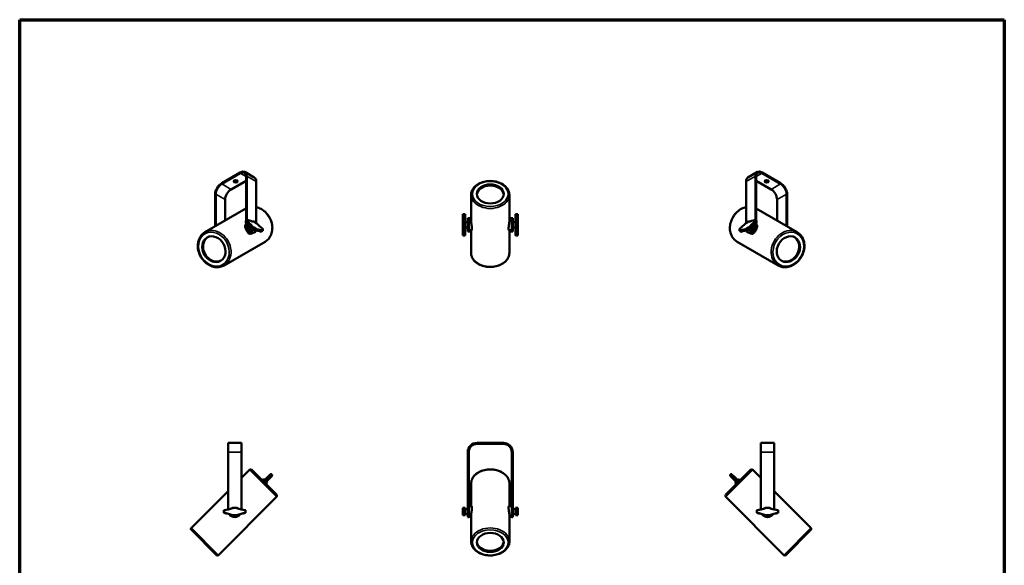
# Model space of a CAD drawing. Header units: millimetres. Extents: x 20 to 2980, y 20 to 2980.
# Tile 4 of 4: x 20 to 2980, y 1341 to 2980. Entities that reach past the tile are written whole.
import ezdxf

# ---------------------------------------------------------------- set-up
doc = ezdxf.new("R2010")
doc.units = ezdxf.units.MM
for name, color, linetype, lineweight in [('Border (ISO)', 7, 'Continuous', 70), ('Visible (ISO)', 7, 'Continuous', 50), ('Visible Narrow (ISO)', 7, 'Continuous', 35)]:
    doc.layers.add(name, color=color, linetype=linetype, lineweight=lineweight)

# ---------------------------------------------------------------- blocks, each defined once
blk = doc.blocks.new('Borders Chauvet')
at = {"layer": 'Border (ISO)'}
for p, q in [((20, 2980), (2980, 2980)), ((20, 20), (20, 2980)), ((2980, 2980), (2980, 20))]:
    blk.add_line(p, q, dxfattribs=at)

msp = doc.modelspace()

# ---------------------------------------------------------------- linework, layer by layer
at = {"layer": 'Visible (ISO)'}
for p, q in [((627.2, 2489), (683, 2521.2)), ((627.2, 2486.5), (683, 2518.8)), ((725.3, 2506.3), (697, 2522.6)), ((2237.6, 2522.6), (2209.3, 2506.3)), ((2251.6, 2521.2), (2307.4, 2489)), ((2251.6, 2518.8), (2307.4, 2486.5)), ((655.5, 2470.2), (700.7, 2496.3)), ((700.7, 2508.6), (700.7, 2376.2)), ((702.8, 2509.8), (702.8, 2377.3)), ((731.1, 2493.5), (731.1, 2369)), ((2203.5, 2493.5), (2203.5, 2369)), ((2231.8, 2509.8), (2231.8, 2377.3)), ((2233.9, 2508.6), (2233.9, 2376.2)), ((2233.9, 2496.3), (2279.2, 2470.2)), ((607.4, 2454.7), (607.4, 2359)), ((609.5, 2455.9), (609.5, 2360.2)), ((637.8, 2439.6), (637.8, 2376.6)), ((1377.1, 2375.2), (1377.1, 2453.6)), ((1492.1, 2375.2), (1492.1, 2453.6)), ((2296.8, 2439.6), (2296.8, 2376.6)), ((2325.1, 2455.9), (2325.1, 2360.2)), ((2327.2, 2454.7), (2327.2, 2359)), ((700.3, 2412.7), (577, 2341.4)), ((2234.3, 2412.7), (2357.7, 2341.4)), ((699.7, 2369.2), (699.7, 2375.7)), ((700.7, 2368.3), (700.7, 2365.7)), ((705, 2372.2), (705, 2378.4)), ((732, 2368.5), (723.6, 2373.4)), ((1359.1, 2396.2), (1351.8, 2396)), ((1351.8, 2369.8), (1351.8, 2396.1)), ((1359.1, 2369.7), (1351.8, 2369.7)), ((1351.8, 2357.8), (1351.8, 2369.7)), ((1359.1, 2396.2), (1359.1, 2369.7)), ((1367.1, 2371.5), (1359.1, 2371.7)), ((1359.1, 2369.7), (1359.1, 2357.7)), ((1367.1, 2343.7), (1367.1, 2383.7)), ((1370.1, 2383.7), (1367.1, 2383.7)), ((1370.1, 2383.7), (1377.1, 2383.7)), ((1370.1, 2383.7), (1370.1, 2343.7)), ((1377.1, 2380), (1370.1, 2380)), ((1499.1, 2383.7), (1492.1, 2383.7)), ((1499.1, 2380), (1492.1, 2380)), ((1499.1, 2343.7), (1499.1, 2383.7)), ((1499.1, 2383.7), (1502.1, 2383.7)), ((1502.1, 2383.7), (1502.1, 2343.7)), ((1502.1, 2371.5), (1510.1, 2371.7)), ((1517.5, 2396), (1510.1, 2396.2)), ((1510.1, 2369.7), (1510.1, 2396.2)), ((1510.1, 2369.7), (1517.5, 2369.7)), ((1510.1, 2357.7), (1510.1, 2369.7)), ((1517.5, 2396), (1517.5, 2369.7)), ((1517.5, 2369.7), (1517.5, 2357.8)), ((2211, 2373.4), (2202.6, 2368.5)), ((2229.6, 2378.4), (2229.6, 2372.2)), ((2233.9, 2368.3), (2233.9, 2365.7)), ((2235, 2375.7), (2235, 2369.2)), ((700.7, 2365.2), (700.1, 2364.9)), ((720.7, 2339.3), (716.4, 2336.8)), ((718.4, 2352.6), (723.6, 2355.8)), ((726.9, 2347.7), (718.4, 2352.6)), ((720.7, 2349.1), (722.7, 2350.2)), ((723.6, 2355.8), (732, 2351)), ((724.9, 2340.2), (727, 2341.4)), ((726.9, 2347.7), (732, 2351)), ((750.6, 2352.1), (750.6, 2345.9)), ((1359.1, 2357.7), (1351.8, 2357.8)), ((1351.8, 2331.5), (1351.8, 2357.8)), ((1359.1, 2357.7), (1359.1, 2331.2)), ((1367.1, 2356), (1359.1, 2355.7)), ((1370.1, 2343.7), (1367.1, 2343.7)), ((1378.3, 2347.5), (1370.1, 2347.5)), ((1370.1, 2343.7), (1377.1, 2343.7)), ((1377.1, 2279.2), (1377.1, 2347.5)), ((1499.1, 2347.5), (1491, 2347.5)), ((1492.1, 2279.2), (1492.1, 2347.5)), ((1499.1, 2343.7), (1492.1, 2343.7)), ((1499.1, 2343.7), (1502.1, 2343.7)), ((1502.1, 2356), (1510.1, 2355.7)), ((1510.1, 2357.7), (1517.5, 2357.8)), ((1510.1, 2331.2), (1510.1, 2357.7)), ((1517.5, 2357.8), (1517.5, 2331.5)), ((2184, 2345.9), (2184, 2352.1)), ((2202.6, 2351), (2211, 2355.8)), ((2207.7, 2347.7), (2202.6, 2351)), ((2209.8, 2340.2), (2207.6, 2341.4)), ((2216.2, 2352.6), (2207.7, 2347.7)), ((2216.2, 2352.6), (2211, 2355.8)), ((2213.9, 2349.1), (2211.9, 2350.2)), ((2218.2, 2336.8), (2214, 2339.3)), ((2234.5, 2364.9), (2233.9, 2365.2)), ((757.8, 2313.1), (634.5, 2241.8)), ((1351.8, 2331.5), (1359.1, 2331.2)), ((1510.1, 2331.2), (1517.5, 2331.5)), ((2176.8, 2313.1), (2300.2, 2241.8)), ((686.5, 1708.7), (646.5, 1708.7)), ((646.5, 1708.7), (646.5, 1680.7)), ((686.5, 1708.7), (686.5, 1680.7)), ((1395.1, 1708.7), (1474.1, 1708.7)), ((1395.1, 1705.7), (1474.1, 1705.7)), ((2288.1, 1708.7), (2248.1, 1708.7)), ((2248.1, 1708.7), (2248.1, 1680.7)), ((2288.1, 1708.7), (2288.1, 1680.7)), ((646.5, 1680.7), (646.5, 1508.9)), ((686.5, 1680.7), (686.5, 1508.9)), ((1367.1, 1680.7), (1367.1, 1505.7)), ((1370.1, 1680.7), (1370.1, 1505.7)), ((1499.1, 1680.7), (1499.1, 1505.7)), ((1502.1, 1680.7), (1502.1, 1505.7)), ((2248.1, 1680.7), (2248.1, 1508.9)), ((2288.1, 1680.7), (2288.1, 1508.9)), ((710.4, 1627.5), (686.5, 1603.5)), ((717.5, 1627.5), (791.7, 1553.2)), ((749.2, 1595.7), (753.3, 1599.8)), ((753.3, 1599.8), (756.4, 1596.7)), ((757.4, 1597.7), (753.3, 1599.8)), ((756.3, 1596.6), (764.2, 1604.5)), ((768.8, 1599.9), (760.9, 1592)), ((764.2, 1604.5), (773.4, 1613.7)), ((777.9, 1609.1), (768.8, 1599.9)), ((2142.9, 1553.2), (2217.1, 1627.5)), ((2165.9, 1599.9), (2156.7, 1609.1)), ((2161.3, 1613.7), (2170.5, 1604.5)), ((2173.7, 1592), (2165.9, 1599.9)), ((2170.5, 1604.5), (2178.3, 1596.6)), ((2177.2, 1597.7), (2181.3, 1599.8)), ((2178.2, 1596.7), (2181.3, 1599.8)), ((2185.4, 1595.7), (2181.3, 1599.8)), ((2224.2, 1627.5), (2248.1, 1603.5)), ((760, 1584.9), (764.1, 1589)), ((761, 1592.1), (764.1, 1589)), ((762, 1593.1), (764.1, 1589)), ((1377.1, 1586.8), (1377.1, 1518.4)), ((1492.1, 1586.8), (1492.1, 1518.4)), ((2172.6, 1593.1), (2170.5, 1589)), ((2170.5, 1589), (2173.6, 1592.1)), ((2174.6, 1584.9), (2170.5, 1589)), ((646.5, 1563.5), (536, 1453)), ((791.7, 1546.1), (617.3, 1371.7)), ((2142.9, 1546.1), (2317.3, 1371.7)), ((2288.1, 1563.5), (2398.6, 1453)), ((660.5, 1513.2), (672.5, 1513.2)), ((660.5, 1513.2), (660.6, 1513)), ((672.5, 1513), (660.6, 1513)), ((672.5, 1513), (672.5, 1513.2)), ((1351.8, 1513), (1359.1, 1513.2)), ((1351.8, 1506), (1351.8, 1513)), ((1359.1, 1513.2), (1359.1, 1506.2)), ((1367.1, 1509.9), (1359.1, 1510.2)), ((1378.3, 1518.4), (1370.1, 1518.4)), ((1499.1, 1518.4), (1491, 1518.4)), ((1502.1, 1509.9), (1510.1, 1510.2)), ((1510.1, 1513.2), (1517.5, 1513)), ((1510.1, 1506.2), (1510.1, 1513.2)), ((1517.5, 1513), (1517.5, 1506)), ((2262.1, 1513.2), (2274.1, 1513.2)), ((2262.1, 1513.2), (2262.2, 1513)), ((2274.1, 1513), (2262.2, 1513)), ((2274.1, 1513), (2274.1, 1513.2)), ((634, 1498.2), (634, 1506.2)), ((634.3, 1498.4), (634.3, 1506)), ((660.5, 1491.2), (660.6, 1491.5)), ((672.5, 1491.2), (660.5, 1491.2)), ((660.6, 1491.5), (672.5, 1491.5)), ((672.5, 1491.2), (672.5, 1491.5)), ((698.7, 1506), (698.7, 1498.4)), ((699, 1506.2), (699, 1498.2)), ((1351.8, 1506), (1351.8, 1498.4)), ((1351.8, 1491.5), (1351.8, 1498.4)), ((1359.1, 1491.2), (1351.8, 1491.5)), ((1359.1, 1506.2), (1359.1, 1498.2)), ((1359.1, 1498.2), (1359.1, 1491.2)), ((1367.1, 1494.5), (1359.1, 1494.2)), ((1367.1, 1485.7), (1367.1, 1505.7)), ((1370.1, 1485.7), (1367.1, 1485.7)), ((1370.1, 1505.7), (1370.1, 1485.7)), ((1377.1, 1486), (1370.1, 1486)), ((1377.1, 1490.8), (1377.1, 1412.4)), ((1492.1, 1490.8), (1492.1, 1412.4)), ((1499.1, 1486), (1492.1, 1486)), ((1499.1, 1485.7), (1499.1, 1505.7)), ((1499.1, 1485.7), (1502.1, 1485.7)), ((1502.1, 1505.7), (1502.1, 1485.7)), ((1502.1, 1494.5), (1510.1, 1494.2)), ((1510.1, 1498.2), (1510.1, 1506.2)), ((1510.1, 1491.2), (1510.1, 1498.2)), ((1510.1, 1491.2), (1517.5, 1491.5)), ((1517.5, 1498.4), (1517.5, 1506)), ((1517.5, 1498.4), (1517.5, 1491.5)), ((2235.6, 1498.2), (2235.6, 1506.2)), ((2235.9, 1498.4), (2235.9, 1506)), ((2262.1, 1491.2), (2262.2, 1491.5)), ((2274.1, 1491.2), (2262.1, 1491.2)), ((2262.2, 1491.5), (2274.1, 1491.5)), ((2274.1, 1491.2), (2274.1, 1491.5)), ((2300.4, 1506), (2300.4, 1498.4)), ((2300.6, 1506.2), (2300.6, 1498.2)), ((611.6, 1371.7), (536, 1447.4)), ((2398.6, 1447.4), (2323, 1371.7))]:
    msp.add_line(p, q, dxfattribs=at)
for centre, radius, start, end in [((1395.1, 1680.7), 28, 90, 180), ((1395.1, 1680.7), 25, 90, 180), ((1474.1, 1680.7), 28, 0, 90), ((1474.1, 1680.7), 25, 0, 90), ((714, 1623.9), 5, 45, 135), ((2220.7, 1623.9), 5, 45, 135), ((788.2, 1549.7), 5, 315, 45), ((2146.4, 1549.7), 5, 135, 225), ((609.1, 1654.1), 150, 279.5547, 290.0388), ((609.1, 1654.1), 150.3, 279.6375, 290.0215), ((723.9, 1654.1), 150, 249.9612, 260.4453), ((723.9, 1654.1), 150.3, 249.9785, 260.3625), ((2210.7, 1654.1), 150, 279.5547, 290.0388), ((2210.7, 1654.1), 150.3, 279.6375, 290.0215), ((2325.5, 1654.1), 150, 249.9612, 260.4453), ((2325.5, 1654.1), 150.3, 249.9785, 260.3625), ((609.1, 1350.3), 150, 69.9612, 80.4453), ((609.1, 1350.3), 150.3, 69.9785, 80.3625), ((666.5, 1505.7), 20, 213.5567, 326.4433), ((723.9, 1350.3), 150.3, 99.6375, 110.0215), ((723.9, 1350.3), 150, 99.5547, 110.0388), ((2210.7, 1350.3), 150, 69.9612, 80.4453), ((2210.7, 1350.3), 150.3, 69.9785, 80.3625), ((2268.1, 1505.7), 20, 213.5567, 326.4433), ((2325.5, 1350.3), 150.3, 99.6375, 110.0215), ((2325.5, 1350.3), 150, 99.5547, 110.0388), ((538.8, 1450.2), 4, 135, 225), ((2395.8, 1450.2), 4, 315, 45), ((614.5, 1374.5), 4, 225, 315), ((2320.2, 1374.5), 4, 225, 315)]:
    msp.add_arc(centre, radius, start, end, dxfattribs=at)
for centre, major_axis, ratio, start_param, end_param in [((683, 2498.4), (14, 24.2), 0.57735, 5.497787, 7.068583), ((683, 2498.4), (12.5, 21.7), 0.57735, 5.497787, 7.068583), ((2251.6, 2498.4), (-14, 24.2), 0.57735, 5.497787, 7.068583), ((2251.6, 2498.4), (-12.5, 21.7), 0.57735, 5.497787, 7.068583), ((627.2, 2466.1), (14, 24.2), 0.57735, 0.785398, 2.356194), ((627.2, 2466.1), (12.5, 21.7), 0.57735, 0.785398, 2.356194), ((669.3, 2496.9), (-6.5, 0), 0.57735, 0.332447, 2.809146), ((711.3, 2482), (14, 24.2), 0.57735, 5.497787, 6.283185), ((2223.3, 2482), (-14, 24.2), 0.57735, 0, 0.785398), ((2265.4, 2496.9), (-6.5, 0), 0.57735, 0.332447, 2.809146), ((2307.4, 2466.1), (-14, 24.2), 0.57735, 3.926991, 5.497787), ((2307.4, 2466.1), (-12.5, 21.7), 0.57735, 3.926991, 5.497787), ((655.5, 2449.8), (12.5, 21.7), 0.57735, 0.785398, 2.356194), ((1434.6, 2452.9), (-40.5, 0), 0.707107, 3.20336, 6.221418), ((2279.2, 2449.8), (-12.5, 21.7), 0.57735, 3.926991, 5.497787), ((682.1, 2258.5), (-75, 129.9), 0.57735, 5.148044, 5.331026), ((687.3, 2509.6), (-75.1, 130.1), 0.57735, 2.524401, 2.705635), ((687.3, 2261.5), (75.1, -130.1), 0.57735, 2.006754, 2.187987), ((768.4, 2462.8), (-75.1, 130.1), 0.57735, 2.006754, 2.187987), ((2166.2, 2462.8), (-75.1, -130.1), 0.57735, 0.953605, 1.134839), ((2247.4, 2509.6), (-75.1, -130.1), 0.57735, 0.435957, 0.617191), ((2247.4, 2261.5), (75.1, 130.1), 0.57735, 0.953605, 1.134839), ((2252.6, 2258.5), (-75, -129.9), 0.57735, 4.093752, 4.276734), ((714.9, 2357.5), (10, -17.3), 0.57735, 3.926991, 6.283185), ((717, 2358.7), (10, -17.3), 0.57735, 3.94343, 6.835085), ((717, 2355.9), (3.86, -6.69), 0.57735, 3.904466, 6.25849), ((763.2, 2211.7), (-75, 129.9), 0.57735, 5.664549, 5.84753), ((768.4, 2214.7), (75.1, -130.1), 0.57735, 2.524401, 2.705635), ((2166.2, 2214.7), (75.1, 130.1), 0.57735, 0.435957, 0.617191), ((2171.4, 2211.7), (-75, -129.9), 0.57735, 3.577248, 3.760229), ((2217.6, 2358.7), (-10, -17.3), 0.57735, 5.731285, 8.622941), ((2219.8, 2357.5), (-10, -17.3), 0.57735, 0, 2.356194), ((2217.6, 2355.9), (-3.86, -6.69), 0.57735, 0.024695, 2.378719), ((606.2, 2291.9), (20.2, -35.1), 0.816497, 3.185255, 6.239523), ((2328.4, 2291.9), (20.2, 35.1), 0.816497, 3.185255, 6.239523), ((1434.6, 1413.1), (40.5, 0), 0.707107, 3.20336, 6.221418)]:
    msp.add_ellipse(centre, major_axis=major_axis, ratio=ratio, start_param=start_param, end_param=end_param, dxfattribs=at)
for centre, major_axis, ratio in [((669.3, 2494.5), (6.5, 0), 0.57735), ((2265.4, 2494.5), (-6.5, 0), 0.57735), ((1434.6, 2456.4), (-40.5, 0), 0.707107), ((603.7, 2290.5), (20.2, -35.1), 0.816497), ((2330.9, 2290.5), (-20.2, -35.1), 0.816497), ((1434.6, 1409.5), (-40.5, 0), 0.707107)]:
    msp.add_ellipse(centre, major_axis=major_axis, ratio=ratio, dxfattribs=at)
for points, knots in [([(1492.1, 2453.6), (1492.1, 2458), (1491.2, 2462.3), (1487.6, 2470.6), (1484.8, 2474.5), (1477.8, 2481.7), (1473.4, 2484.9), (1463.5, 2490.1), (1457.9, 2492.2), (1446.1, 2494.8), (1439.9, 2495.5), (1427.6, 2495.4), (1421.5, 2494.6), (1409.8, 2491.6), (1404.3, 2489.5), (1394.5, 2484), (1390.2, 2480.6), (1383.3, 2473.1), (1380.7, 2468.9), (1377.8, 2460.9), (1377.1, 2457.3), (1377.1, 2453.6)], [4.712389, 4.712389, 4.712389, 4.712389, 5.012299, 5.012299, 5.320683, 5.320683, 5.642293, 5.642293, 5.969685, 5.969685, 6.297899, 6.297899, 6.626032, 6.626032, 6.954245, 6.954245, 7.281397, 7.281397, 7.601817, 7.601817, 7.853982, 7.853982, 7.853982, 7.853982]), ([(731.1, 2417), (736.2, 2415.9), (741.2, 2414), (751, 2408.6), (755.8, 2404.9), (764.3, 2396.2), (768, 2391.2), (774, 2380.4), (776.3, 2374.6), (779.2, 2362.8), (779.8, 2356.8), (779.1, 2345.2), (777.9, 2339.5), (773.9, 2329.3), (771, 2324.8), (764.7, 2317.8), (761.4, 2315.1), (757.8, 2313.1)], [6.920944, 6.920944, 6.920944, 6.920944, 7.221073, 7.221073, 7.545986, 7.545986, 7.873189, 7.873189, 8.200874, 8.200874, 8.527927, 8.527927, 8.852335, 8.852335, 9.170506, 9.170506, 9.424778, 9.424778, 9.424778, 9.424778]), ([(2176.8, 2313.1), (2172.5, 2315.6), (2168.6, 2318.9), (2162.2, 2326.9), (2159.7, 2331.6), (2156.1, 2341.8), (2155.2, 2347.4), (2155, 2359), (2155.8, 2365), (2159, 2376.7), (2161.5, 2382.4), (2167.8, 2393), (2171.7, 2397.9), (2180.5, 2406.3), (2185.5, 2409.8), (2194.8, 2414.5), (2199.1, 2416.1), (2203.5, 2417)], [3.141593, 3.141593, 3.141593, 3.141593, 3.448838, 3.448838, 3.760192, 3.760192, 4.07948, 4.07948, 4.404394, 4.404394, 4.731596, 4.731596, 5.059281, 5.059281, 5.386335, 5.386335, 5.645426, 5.645426, 5.645426, 5.645426]), ([(1377.1, 2375.2), (1377.1, 2374.5), (1377.1, 2373.7), (1377.3, 2371.9), (1377.3, 2370.9), (1377.6, 2368.9), (1377.7, 2367.9), (1378, 2365.8), (1378.1, 2364.8), (1378.4, 2362.7), (1378.6, 2361.7), (1378.9, 2359.6), (1379, 2358.5), (1379.2, 2356.5), (1379.3, 2355.6), (1379.4, 2353.8), (1379.4, 2353), (1379.4, 2352.3)], [7.375023, 7.375023, 7.375023, 7.375023, 7.68228, 7.68228, 7.989537, 7.989537, 8.296794, 8.296794, 8.604052, 8.604052, 8.91138, 8.91138, 9.218708, 9.218708, 9.526036, 9.526036, 9.833364, 9.833364, 9.833364, 9.833364]), ([(1489.8, 2352.3), (1489.8, 2353), (1489.8, 2353.8), (1489.9, 2355.6), (1490, 2356.5), (1490.2, 2358.5), (1490.4, 2359.6), (1490.7, 2361.7), (1490.8, 2362.7), (1491.1, 2364.8), (1491.3, 2365.8), (1491.5, 2367.9), (1491.7, 2368.9), (1491.9, 2370.9), (1492, 2371.9), (1492.1, 2373.7), (1492.1, 2374.5), (1492.1, 2375.2)], [0, 0, 0, 0, 0.307328, 0.307328, 0.614656, 0.614656, 0.921984, 0.921984, 1.229312, 1.229312, 1.536569, 1.536569, 1.843827, 1.843827, 2.151084, 2.151084, 2.458341, 2.458341, 2.458341, 2.458341]), ([(577, 2341.4), (572.6, 2338.9), (568.7, 2335.6), (562.4, 2327.6), (559.8, 2322.9), (556.4, 2312.6), (555.4, 2307), (555.3, 2295.4), (556.1, 2289.5), (559.4, 2277.8), (561.8, 2272), (568.2, 2261.5), (572.1, 2256.6), (580.9, 2248.3), (585.8, 2244.8), (596.1, 2239.5), (601.6, 2237.7), (612.4, 2236.1), (617.8, 2236.3), (627, 2238.3), (630.9, 2239.8), (634.5, 2241.8)], [0, 0, 0, 0, 0.309618, 0.309618, 0.622676, 0.622676, 0.942224, 0.942224, 1.266224, 1.266224, 1.59199, 1.59199, 1.91812, 1.91812, 2.24376, 2.24376, 2.56733, 2.56733, 2.885937, 2.885937, 3.141593, 3.141593, 3.141593, 3.141593]), ([(716.4, 2336.8), (715.9, 2336.5), (715.3, 2336.3), (714.1, 2336.1), (713.5, 2336.1), (712.3, 2336.3), (711.6, 2336.6), (710.3, 2337.2), (709.7, 2337.6), (708.5, 2338.6), (707.8, 2339.1), (706.6, 2340.4), (705.9, 2341.2), (704.7, 2342.7), (704, 2343.6), (702.9, 2345.3), (702.3, 2346.2), (701.3, 2348), (700.8, 2348.9), (699.9, 2350.8), (699.4, 2351.8), (698.7, 2353.7), (698.4, 2354.6), (697.9, 2356.4), (697.7, 2357.2), (697.5, 2358.7), (697.5, 2359.5), (697.6, 2360.9), (697.7, 2361.6), (698.1, 2362.8), (698.4, 2363.3), (699.2, 2364.2), (699.6, 2364.6), (700.1, 2364.9)], [0, 0, 0, 0, 0.307328, 0.307328, 0.614656, 0.614656, 0.921984, 0.921984, 1.229312, 1.229312, 1.536569, 1.536569, 1.843827, 1.843827, 2.151084, 2.151084, 2.458341, 2.458341, 2.765598, 2.765598, 3.072855, 3.072855, 3.380113, 3.380113, 3.68737, 3.68737, 3.994698, 3.994698, 4.302026, 4.302026, 4.609354, 4.609354, 4.916682, 4.916682, 4.916682, 4.916682]), ([(1379.4, 2352.3), (1379.4, 2351.5), (1379.4, 2350.9), (1379.3, 2349.7), (1379.2, 2349.2), (1379, 2348.3), (1378.9, 2348), (1378.6, 2347.6), (1378.4, 2347.5), (1378.3, 2347.5)], [0, 0, 0, 0, 0.307328, 0.307328, 0.614656, 0.614656, 0.921984, 0.921984, 1.229312, 1.229312, 1.229312, 1.229312]), ([(1491, 2347.5), (1490.8, 2347.5), (1490.7, 2347.6), (1490.4, 2348), (1490.2, 2348.3), (1490, 2349.2), (1489.9, 2349.7), (1489.8, 2350.9), (1489.8, 2351.5), (1489.8, 2352.3)], [8.604052, 8.604052, 8.604052, 8.604052, 8.91138, 8.91138, 9.218708, 9.218708, 9.526036, 9.526036, 9.833364, 9.833364, 9.833364, 9.833364]), ([(2234.5, 2364.9), (2235, 2364.6), (2235.4, 2364.2), (2236.2, 2363.3), (2236.5, 2362.8), (2236.9, 2361.6), (2237, 2360.9), (2237.1, 2359.5), (2237.1, 2358.7), (2236.9, 2357.2), (2236.7, 2356.4), (2236.2, 2354.6), (2235.9, 2353.7), (2235.2, 2351.8), (2234.7, 2350.8), (2233.8, 2348.9), (2233.3, 2348), (2232.3, 2346.2), (2231.7, 2345.3), (2230.6, 2343.6), (2230, 2342.7), (2228.7, 2341.2), (2228, 2340.4), (2226.8, 2339.1), (2226.1, 2338.6), (2224.9, 2337.6), (2224.3, 2337.2), (2223, 2336.6), (2222.4, 2336.3), (2221.1, 2336.1), (2220.5, 2336.1), (2219.3, 2336.3), (2218.8, 2336.5), (2218.2, 2336.8)], [4.916682, 4.916682, 4.916682, 4.916682, 5.22401, 5.22401, 5.531338, 5.531338, 5.838666, 5.838666, 6.145994, 6.145994, 6.453251, 6.453251, 6.760508, 6.760508, 7.067766, 7.067766, 7.375023, 7.375023, 7.68228, 7.68228, 7.989537, 7.989537, 8.296794, 8.296794, 8.604052, 8.604052, 8.91138, 8.91138, 9.218708, 9.218708, 9.526036, 9.526036, 9.833364, 9.833364, 9.833364, 9.833364]), ([(2300.2, 2241.8), (2304.5, 2239.3), (2309.3, 2237.7), (2319.5, 2236.1), (2324.8, 2236.3), (2335.4, 2238.4), (2340.7, 2240.4), (2350.8, 2246.1), (2355.6, 2249.8), (2364.1, 2258.5), (2367.8, 2263.5), (2373.8, 2274.2), (2376.1, 2280), (2378.9, 2291.8), (2379.5, 2297.8), (2378.9, 2309.4), (2377.7, 2315), (2373.6, 2325.2), (2370.8, 2329.8), (2364.5, 2336.7), (2361.2, 2339.4), (2357.7, 2341.4)], [3.141593, 3.141593, 3.141593, 3.141593, 3.45121, 3.45121, 3.764269, 3.764269, 4.083816, 4.083816, 4.407816, 4.407816, 4.733582, 4.733582, 5.059713, 5.059713, 5.385352, 5.385352, 5.708923, 5.708923, 6.02753, 6.02753, 6.283185, 6.283185, 6.283185, 6.283185]), ([(1492.1, 2279.2), (1492.1, 2274.8), (1491.2, 2270.5), (1487.6, 2262.2), (1484.9, 2258.2), (1477.9, 2251), (1473.6, 2247.8), (1463.7, 2242.5), (1458.1, 2240.4), (1446.3, 2237.7), (1440.2, 2237), (1427.8, 2237.1), (1421.7, 2237.9), (1410, 2240.8), (1404.4, 2243), (1394.6, 2248.5), (1390.2, 2251.9), (1383.3, 2259.5), (1380.7, 2263.8), (1377.8, 2271.8), (1377.1, 2275.5), (1377.1, 2279.2)], [1.570796, 1.570796, 1.570796, 1.570796, 1.866307, 1.866307, 2.171648, 2.171648, 2.493179, 2.493179, 2.82232, 2.82232, 3.152652, 3.152652, 3.482901, 3.482901, 3.813229, 3.813229, 4.142121, 4.142121, 4.462358, 4.462358, 4.712389, 4.712389, 4.712389, 4.712389]), ([(1377.1, 1586.8), (1377.1, 1591.1), (1378, 1595.5), (1381.6, 1603.8), (1384.3, 1607.8), (1391.3, 1615), (1395.7, 1618.2), (1405.6, 1623.5), (1411.1, 1625.5), (1422.9, 1628.3), (1429.1, 1629), (1441.4, 1628.9), (1447.6, 1628.1), (1459.3, 1625.2), (1464.8, 1623), (1474.7, 1617.4), (1479, 1614.1), (1485.9, 1606.4), (1488.6, 1602.2), (1491.5, 1594.2), (1492.1, 1590.5), (1492.1, 1586.8)], [4.712389, 4.712389, 4.712389, 4.712389, 5.0079, 5.0079, 5.31324, 5.31324, 5.634772, 5.634772, 5.963913, 5.963913, 6.294245, 6.294245, 6.624494, 6.624494, 6.954822, 6.954822, 7.283714, 7.283714, 7.603951, 7.603951, 7.853982, 7.853982, 7.853982, 7.853982]), ([(773.4, 1613.7), (773.4, 1613.7), (773.5, 1613.8), (773.7, 1614), (773.8, 1614), (774.2, 1614.3), (774.5, 1614.4), (775.2, 1614.6), (775.5, 1614.6), (776.2, 1614.6), (776.6, 1614.5), (777.3, 1614.2), (777.6, 1614), (777.9, 1613.7)], [0, 0, 0, 0, 0.0354862, 0.0354862, 0.0705616, 0.0705616, 0.1753177, 0.1753177, 0.2777512, 0.2777512, 0.3806926, 0.3806926, 0.508195, 0.508195, 0.508195, 0.508195]), ([(777.9, 1613.7), (778.2, 1613.4), (778.4, 1613.1), (778.7, 1612.5), (778.8, 1612.2), (778.9, 1611.5), (778.9, 1611.2), (778.8, 1610.5), (778.7, 1610.1), (778.4, 1609.7), (778.4, 1609.6), (778.2, 1609.3), (778.1, 1609.2), (777.9, 1609.1)], [0, 0, 0, 0, 0.1017908, 0.1017908, 0.2053413, 0.2053413, 0.308844, 0.308844, 0.4124845, 0.4124845, 0.45999, 0.45999, 0.5085534, 0.5085534, 0.5085534, 0.5085534]), ([(2156.7, 1609.1), (2156.6, 1609.2), (2156.5, 1609.2), (2156.4, 1609.4), (2156.3, 1609.5), (2156, 1609.9), (2155.9, 1610.2), (2155.7, 1610.9), (2155.7, 1611.3), (2155.7, 1611.9), (2155.8, 1612.3), (2156.1, 1613), (2156.4, 1613.4), (2156.7, 1613.7)], [0, 0, 0, 0, 0.0354862, 0.0354862, 0.0705616, 0.0705616, 0.1753177, 0.1753177, 0.2777512, 0.2777512, 0.3806926, 0.3806926, 0.508195, 0.508195, 0.508195, 0.508195]), ([(2156.7, 1613.7), (2156.9, 1613.9), (2157.2, 1614.1), (2157.8, 1614.4), (2158.1, 1614.5), (2158.8, 1614.6), (2159.2, 1614.6), (2159.9, 1614.5), (2160.2, 1614.4), (2160.6, 1614.2), (2160.8, 1614.1), (2161, 1613.9), (2161.1, 1613.8), (2161.3, 1613.7)], [0, 0, 0, 0, 0.1017908, 0.1017908, 0.2053413, 0.2053413, 0.308844, 0.308844, 0.4124845, 0.4124845, 0.45999, 0.45999, 0.5085534, 0.5085534, 0.5085534, 0.5085534]), ([(756.3, 1596.6), (756.1, 1596.4), (755.9, 1596.1), (755.5, 1595.4), (755.4, 1595.1), (755.3, 1594.5), (755.3, 1594.1), (755.4, 1593.3), (755.5, 1593), (755.9, 1592.5), (756, 1592.2), (756.3, 1592)], [-0.4949584, -0.4949584, -0.4949584, -0.4949584, -0.4213817, -0.4213817, -0.3279511, -0.3279511, -0.1942602, -0.1942602, -0.0970519, -0.0970519, -0.000001, -0.000001, -0.000001, -0.000001]), ([(756.3, 1592), (756.5, 1591.8), (756.8, 1591.5), (757.4, 1591.2), (757.7, 1591.1), (758.4, 1591), (758.8, 1591), (759.4, 1591.1), (759.8, 1591.2), (760.4, 1591.6), (760.7, 1591.8), (760.9, 1592)], [-0.8245874, -0.8245874, -0.8245874, -0.8245874, -0.6406828, -0.6406828, -0.4564138, -0.4564138, -0.2398483, -0.2398483, -0.1094375, -0.1094375, -0.0082609, -0.0082609, -0.0082609, -0.0082609]), ([(2173.7, 1592), (2173.9, 1591.8), (2174.2, 1591.6), (2174.9, 1591.2), (2175.3, 1591.1), (2175.9, 1591), (2176.3, 1591), (2177, 1591.1), (2177.3, 1591.3), (2177.8, 1591.6), (2178.1, 1591.8), (2178.3, 1592)], [-0.4949629, -0.4949629, -0.4949629, -0.4949629, -0.4213638, -0.4213638, -0.3279547, -0.3279547, -0.1942602, -0.1942602, -0.0970518, -0.0970518, -0.000001, -0.000001, -0.000001, -0.000001]), ([(2178.3, 1592), (2178.6, 1592.2), (2178.8, 1592.5), (2179.1, 1593.1), (2179.2, 1593.4), (2179.4, 1594.1), (2179.4, 1594.5), (2179.2, 1595.1), (2179.1, 1595.5), (2178.7, 1596.1), (2178.5, 1596.4), (2178.3, 1596.6)], [-0.8247807, -0.8247807, -0.8247807, -0.8247807, -0.6408204, -0.6408204, -0.4564961, -0.4564961, -0.2398742, -0.2398742, -0.1094146, -0.1094146, -0.0082609, -0.0082609, -0.0082609, -0.0082609]), ([(1378.3, 1518.4), (1378.4, 1518.4), (1378.6, 1518.3), (1378.9, 1517.9), (1379, 1517.6), (1379.2, 1516.8), (1379.3, 1516.3), (1379.4, 1515.1), (1379.4, 1514.4), (1379.4, 1513), (1379.4, 1512.2), (1379.3, 1510.4), (1379.2, 1509.4), (1379, 1507.4), (1378.9, 1506.4), (1378.6, 1504.3), (1378.4, 1503.2), (1378.1, 1501.2), (1378, 1500.2), (1377.7, 1498.1), (1377.6, 1497), (1377.3, 1495), (1377.3, 1494.1), (1377.1, 1492.3), (1377.1, 1491.5), (1377.1, 1490.8)], [3.68737, 3.68737, 3.68737, 3.68737, 3.994698, 3.994698, 4.302026, 4.302026, 4.609354, 4.609354, 4.916682, 4.916682, 5.22401, 5.22401, 5.531338, 5.531338, 5.838666, 5.838666, 6.145994, 6.145994, 6.453251, 6.453251, 6.760508, 6.760508, 7.067766, 7.067766, 7.375023, 7.375023, 7.375023, 7.375023]), ([(1492.1, 1490.8), (1492.1, 1491.5), (1492.1, 1492.3), (1492, 1494.1), (1491.9, 1495), (1491.7, 1497), (1491.5, 1498.1), (1491.3, 1500.2), (1491.1, 1501.2), (1490.8, 1503.2), (1490.7, 1504.3), (1490.4, 1506.4), (1490.2, 1507.4), (1490, 1509.4), (1489.9, 1510.4), (1489.8, 1512.2), (1489.8, 1513), (1489.8, 1514.4), (1489.8, 1515.1), (1489.9, 1516.3), (1490, 1516.8), (1490.2, 1517.6), (1490.4, 1517.9), (1490.7, 1518.3), (1490.8, 1518.4), (1491, 1518.4)], [2.458341, 2.458341, 2.458341, 2.458341, 2.765598, 2.765598, 3.072855, 3.072855, 3.380113, 3.380113, 3.68737, 3.68737, 3.994698, 3.994698, 4.302026, 4.302026, 4.609354, 4.609354, 4.916682, 4.916682, 5.22401, 5.22401, 5.531338, 5.531338, 5.838666, 5.838666, 6.145994, 6.145994, 6.145994, 6.145994]), ([(1377.1, 1412.4), (1377.1, 1408), (1378, 1403.7), (1381.7, 1395.4), (1384.4, 1391.4), (1391.5, 1384.3), (1395.8, 1381.1), (1405.8, 1375.8), (1411.4, 1373.8), (1423.1, 1371.1), (1429.3, 1370.5), (1441.6, 1370.6), (1447.7, 1371.4), (1459.4, 1374.3), (1464.9, 1376.5), (1474.7, 1382), (1479.1, 1385.3), (1485.9, 1392.9), (1488.6, 1397.1), (1491.5, 1405), (1492.1, 1408.7), (1492.1, 1412.4)], [1.570796, 1.570796, 1.570796, 1.570796, 1.870706, 1.870706, 2.17909, 2.17909, 2.5007, 2.5007, 2.828093, 2.828093, 3.156307, 3.156307, 3.484439, 3.484439, 3.812653, 3.812653, 4.139804, 4.139804, 4.460224, 4.460224, 4.712389, 4.712389, 4.712389, 4.712389])]:
    msp.add_open_spline(points, degree=3, knots=knots, dxfattribs=at)
for points, degree in [([(700.3, 2412.7), (700.4, 2412.7), (700.6, 2412.8), (700.7, 2412.9)], 3), ([(2233.9, 2412.9), (2234, 2412.8), (2234.2, 2412.7), (2234.3, 2412.7)], 3), ([(705, 2378.4), (702.3, 2377), (699.7, 2375.7)], 2), ([(705, 2372.2), (702.3, 2370.7), (699.7, 2369.2)], 2), ([(2235, 2369.2), (2232.3, 2370.7), (2229.6, 2372.2)], 2), ([(745.6, 2342.6), (748.1, 2344.3), (750.6, 2345.9)], 2), ([(2184, 2345.9), (2186.5, 2344.3), (2189, 2342.6)], 2), ([(634.3, 1506), (634.1, 1506.1), (634, 1506.2)], 2), ([(634.3, 1498.4), (634.1, 1498.3), (634, 1498.2)], 2), ([(699, 1498.2), (698.9, 1498.3), (698.7, 1498.4)], 2), ([(1359.1, 1498.2), (1355.4, 1498.3), (1351.8, 1498.4)], 2), ([(1517.5, 1506), (1513.8, 1506.1), (1510.1, 1506.2)], 2), ([(1517.5, 1498.4), (1513.8, 1498.3), (1510.1, 1498.2)], 2), ([(2235.9, 1506), (2235.7, 1506.1), (2235.6, 1506.2)], 2), ([(2235.9, 1498.4), (2235.7, 1498.3), (2235.6, 1498.2)], 2), ([(2300.6, 1498.2), (2300.5, 1498.3), (2300.4, 1498.4)], 2)]:
    msp.add_open_spline(points, degree=degree, dxfattribs=at)
for points in [[(2229.6, 2378.4), (2232.3, 2377), (2235, 2375.7)], [(698.7, 1506), (698.9, 1506.1), (699, 1506.2)], [(1351.8, 1506), (1355.4, 1506.1), (1359.1, 1506.2)], [(2300.4, 1506), (2300.5, 1506.1), (2300.6, 1506.2)]]:
    msp.add_rational_spline(points, [1, 1.00000000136, 1], degree=2, dxfattribs=at)
at = {"layer": 'Visible Narrow (ISO)'}
for p, q in [((683, 2521.2), (683, 2518.8)), ((700.7, 2508.6), (683, 2518.8)), ((2251.6, 2518.8), (2233.9, 2508.6)), ((2251.6, 2521.2), (2251.6, 2518.8)), ((627.2, 2489), (627.2, 2486.5)), ((627.2, 2486.5), (655.5, 2470.2)), ((702.8, 2509.8), (700.7, 2508.6)), ((731.1, 2493.5), (702.8, 2509.8)), ((2231.8, 2509.8), (2203.5, 2493.5)), ((2231.8, 2509.8), (2233.9, 2508.6)), ((2279.2, 2470.2), (2307.4, 2486.5)), ((2307.4, 2489), (2307.4, 2486.5)), ((607.4, 2454.7), (609.5, 2455.9)), ((609.5, 2455.9), (637.8, 2439.6)), ((2296.8, 2439.6), (2325.1, 2455.9)), ((2327.2, 2454.7), (2325.1, 2455.9)), ((700.7, 2365.7), (702.6, 2366.8)), ((2233.9, 2365.7), (2232, 2366.8)), ((1395.1, 1708.7), (1395.1, 1705.7)), ((1474.1, 1708.7), (1474.1, 1705.7)), ((686.5, 1680.7), (646.5, 1680.7)), ((1367.1, 1680.7), (1370.1, 1680.7)), ((1502.1, 1680.7), (1499.1, 1680.7)), ((2288.1, 1680.7), (2248.1, 1680.7)), ((791.7, 1546.1), (710.4, 1627.5)), ((756.3, 1592), (766.5, 1602.2)), ((764.2, 1604.5), (766.5, 1602.2)), ((766.5, 1602.2), (777.9, 1613.7)), ((766.5, 1602.2), (768.8, 1599.9)), ((2224.2, 1627.5), (2142.9, 1546.1)), ((2156.7, 1613.7), (2168.2, 1602.2)), ((2168.2, 1602.2), (2165.9, 1599.9)), ((2170.5, 1604.5), (2168.2, 1602.2)), ((2168.2, 1602.2), (2178.3, 1592)), ((1370.1, 1505.7), (1367.1, 1505.7)), ((1499.1, 1505.7), (1502.1, 1505.7)), ((536, 1453), (617.3, 1371.7)), ((2317.3, 1371.7), (2398.6, 1453))]:
    msp.add_line(p, q, dxfattribs=at)
for centre, major_axis, ratio in [((1434.6, 2456.4), (53.5, 0), 0.707107), ((603.7, 2290.5), (-26.7, 46.3), 0.816497), ((2330.9, 2290.5), (26.7, 46.3), 0.816497), ((1434.6, 1409.5), (53.5, 0), 0.707107)]:
    msp.add_ellipse(centre, major_axis=major_axis, ratio=ratio, dxfattribs=at)
for centre, major_axis, ratio, start_param, end_param in [((1434.6, 2453.6), (-57.5, 0), 0.707107, 0, 3.141593), ((729.1, 2362.9), (-28.7, 49.8), 0.816497, 6.272984, 6.283185), ((729.1, 2362.9), (28.7, -49.8), 0.816497, 0, 2.484495), ((2205.6, 2362.9), (-28.7, -49.8), 0.816497, 3.798691, 6.283185), ((2205.6, 2362.9), (28.7, 49.8), 0.816497, 0, 0.010201), ((605.7, 2291.6), (28.7, -49.8), 0.816497, 0, 3.141593), ((2328.9, 2291.6), (28.8, 49.8), 0.816497, 0, 3.141593), ((1434.6, 2279.2), (57.5, 0), 0.707107, 3.141593, 6.283185), ((1434.6, 1586.8), (-57.5, 0), 0.707107, 3.141593, 6.283185), ((1434.6, 1412.4), (57.5, 0), 0.707107, 0, 3.141593)]:
    msp.add_ellipse(centre, major_axis=major_axis, ratio=ratio, start_param=start_param, end_param=end_param, dxfattribs=at)

# ---------------------------------------------------------------- block references
msp.add_blockref('Borders Chauvet', (0, 0))

doc.saveas('drawing.dxf')
